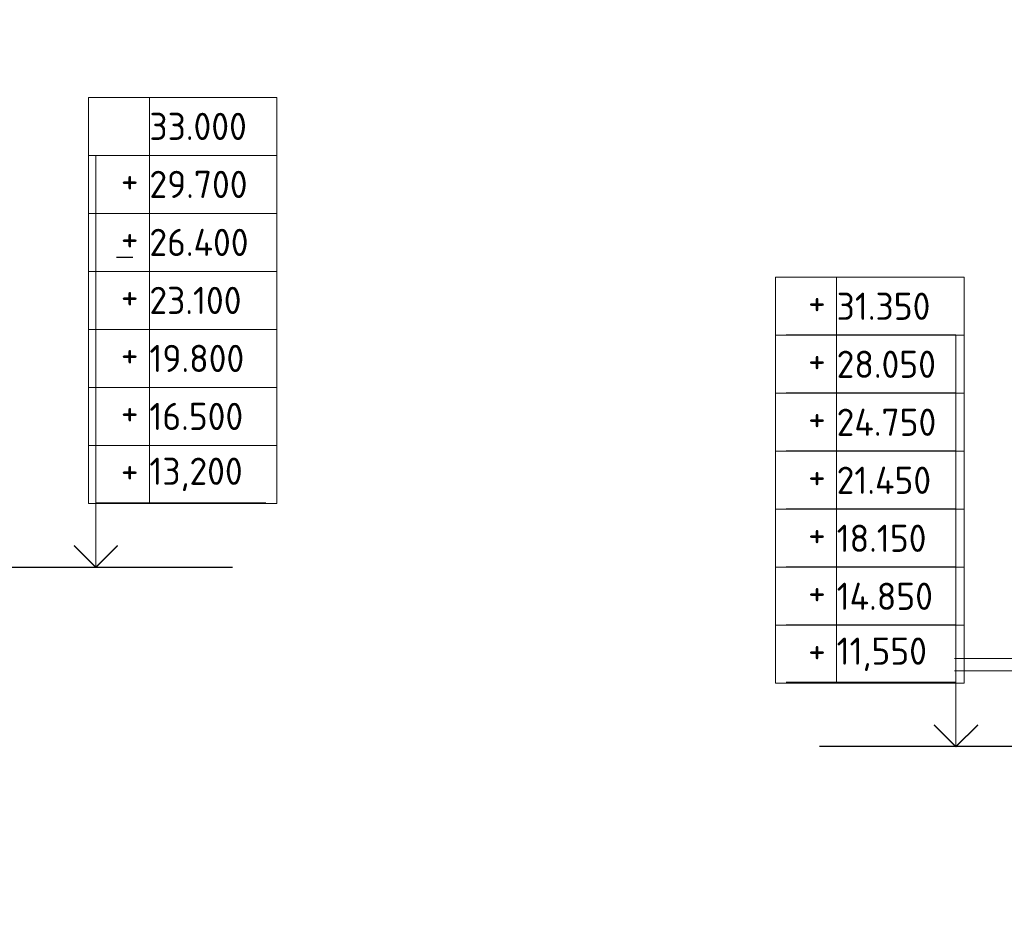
# Model space of a CAD drawing. Header units: millimetres. Extents: x 259029 to 2494469, y -731578 to -57567.
# Tile 128 of 253: x 360392 to 369447, y -501590 to -493383. Entities that reach past the tile are written whole.
import ezdxf
from ezdxf import colors
from ezdxf.entities.mleader import LeaderData, LeaderLine
from ezdxf.math import Vec2, Vec3

# ---------------------------------------------------------------- set-up
doc = ezdxf.new("R2010")
doc.units = ezdxf.units.MM
doc.layers.get('Defpoints').update_dxf_attribs({"color": 140})
for name, color, linetype, lineweight in [('RAZMER', 100, 'Continuous', 15), ('АС-Таблицы', 7, 'Continuous', 20), ('отметки', 243, 'Continuous', 18), ('Размеры кладочные', 3, 'Continuous', 20), ('Символы 0.20', 1, 'Continuous', 20), ('Стена', 7, 'Continuous', 50)]:
    doc.layers.add(name, color=color, linetype=linetype, lineweight=lineweight)
doc.styles.add('ГОСТ', font='GOST_Common.ttf')

# ---------------------------------------------------------------- blocks, each defined once
blk = doc.blocks.new('*T164')
at = {"layer": 'Defpoints', "color": 8, "linetype": 'ByBlock', "lineweight": 0, "transparency": 16777216}
for p, q in [((0, 0), (1734.3, 0)), ((0, 0), (0, -3733.3)), ((561.2, 0), (561.2, -3733.3)), ((1734.3, 0), (1734.3, -3733.3)), ((0, -533.3), (1734.3, -533.3)), ((0, -1066.7), (1734.3, -1066.7)), ((0, -1600), (1734.3, -1600)), ((0, -2133.3), (1734.3, -2133.3)), ((0, -2666.7), (1734.3, -2666.7)), ((0, -3200), (1734.3, -3200)), ((0, -3733.3), (1734.3, -3733.3))]:
    blk.add_line(p, q, dxfattribs=at)
at = {"layer": 'АС-Таблицы', "color": 0, "transparency": 16777216, "char_height": 250, "style": 'ГОСТ'}
for s, insert, width, attachment_point in [('33.000', (561.2, -266.7), 1173.087, 4), ('+', (461.2, -633.3), 361.223, 3), ('29.700', (561.2, -800), 1173.087, 4), ('26.400', (561.2, -1333.3), 1173.087, 4), ('+', (461.2, -1166.7), 361.223, 3), ('23.100', (561.2, -1866.7), 1173.087, 4), ('+', (461.2, -1700), 361.223, 3), ('19.800', (561.2, -2400), 1173.087, 4), ('+', (461.2, -2233.3), 361.223, 3), ('+', (461.2, -2766.7), 361.223, 3), ('16.500', (561.2, -2933.3), 1173.087, 4), ('+', (461.2, -3300), 361.223, 3), ('13,200', (561.2, -3466.7), 1173.087, 4)]:
    blk.add_mtext(s, dxfattribs=dict(at, insert=insert, width=width, attachment_point=attachment_point))
blk = doc.blocks.new('_None')
blk = doc.blocks.new('*T166')
at = {"layer": 'Defpoints', "color": 8, "linetype": 'ByBlock', "lineweight": 0, "transparency": 16777216}
for p, q in [((0, 0), (1734.3, 0)), ((0, 0), (0, -3733.3)), ((561.2, 0), (561.2, -3733.3)), ((1734.3, 0), (1734.3, -3733.3)), ((0, -533.3), (1734.3, -533.3)), ((0, -1066.7), (1734.3, -1066.7)), ((0, -1600), (1734.3, -1600)), ((0, -2133.3), (1734.3, -2133.3)), ((0, -2666.7), (1734.3, -2666.7)), ((0, -3200), (1734.3, -3200)), ((0, -3733.3), (1734.3, -3733.3))]:
    blk.add_line(p, q, dxfattribs=at)
at = {"layer": 'АС-Таблицы', "color": 0, "transparency": 16777216, "char_height": 250, "style": 'ГОСТ'}
for s, insert, width, attachment_point in [('+', (461.2, -100), 361.223, 3), ('31.350', (561.2, -266.7), 1173.087, 4), ('+', (461.2, -633.3), 361.223, 3), ('28.050', (561.2, -800), 1173.087, 4), ('24.750', (561.2, -1333.3), 1173.087, 4), ('+', (461.2, -1166.7), 361.223, 3), ('21.450', (561.2, -1866.7), 1173.087, 4), ('+', (461.2, -1700), 361.223, 3), ('18.150', (561.2, -2400), 1173.087, 4), ('+', (461.2, -2233.3), 361.223, 3), ('+', (461.2, -2766.7), 361.223, 3), ('14.850', (561.2, -2933.3), 1173.087, 4), ('+', (461.2, -3300), 361.223, 3), ('11,550', (561.2, -3466.7), 1173.087, 4)]:
    blk.add_mtext(s, dxfattribs=dict(at, insert=insert, width=width, attachment_point=attachment_point))

msp = doc.modelspace()

# ---------------------------------------------------------------- linework, layer by layer
at = {"color": 0}
for p, q in [((358265.1, -498416.3), (362347.9, -498416.3)), ((371829.1, -500066.3), (367746.3, -500066.3))]:
    msp.add_line(p, q, dxfattribs=at)
at = {"layer": 'RAZMER', "color": 30, "ltscale": 100}
for p, q in [((361092, -497971.6, 0), (361092, -494630.6, 0)), ((361092, -494630.6, 0), (362654.5, -494630.6, 0)), ((361092, -495163.9, 0), (362654.5, -495163.9, 0)), ((361092, -495697.2, 0), (362654.5, -495697.2, 0)), ((361092, -496230.6, 0), (362654.5, -496230.6, 0)), ((369002.3, -496280.6, 0), (367439.8, -496280.6, 0)), ((369002.3, -499468.9, 0), (369002.3, -496280.6, 0)), ((361092, -496763.9, 0), (362654.5, -496763.9, 0)), ((369002.3, -496813.9, 0), (367439.8, -496813.9, 0)), ((361092, -497297.2, 0), (362654.5, -497297.2, 0)), ((369002.3, -497347.2, 0), (367439.8, -497347.2, 0)), ((361092, -497825.3, 0), (362654.5, -497825.3, 0)), ((369002.3, -497880.6, 0), (367439.8, -497880.6, 0)), ((369002.3, -498413.9, 0), (367439.8, -498413.9, 0)), ((369002.3, -498947.2, 0), (367439.8, -498947.2, 0)), ((369002.3, -499621.6, 0), (369002.3, -499021.6, 0)), ((369002.3, -499475.3, 0), (367439.8, -499475.3, 0))]:
    msp.add_line(p, q, dxfattribs=at)
at = {"layer": 'RAZMER'}
for p, q in [((361092, -497816.3, 0), (361092, -498416.3)), ((369002.3, -499466.3, 0), (369002.3, -500066.3))]:
    msp.add_line(p, q, dxfattribs=at)
at = {"layer": 'отметки', "linetype": 'Continuous', "lineweight": 25, "ltscale": 100}
for points in [[(360892, -498216.3), (361092, -498416.3), (361292, -498216.3)], [(369202.3, -499866.3), (369002.3, -500066.3), (368802.3, -499866.3)]]:
    msp.add_lwpolyline(points, dxfattribs=at)
at = {"layer": 'отметки', "linetype": 'Continuous', "lineweight": 25, "ltscale": 100, "elevation": 0}
for points in [[(360892, -498218.9), (361092, -498418.9), (361292, -498218.9)], [(369202.3, -499868.9), (369002.3, -500068.9), (368802.3, -499868.9)]]:
    msp.add_lwpolyline(points, dxfattribs=at)
at = {"layer": 'Размеры кладочные'}
for points in [[(372123.8, -499257.7), (370900.9, -499257.7), (370875.4, -499147.3), (370826.5, -499347.6), (370799, -499257.7), (368990, -499257.7)], [(372123.8, -499368.4), (370900.9, -499368.4), (370875.4, -499258), (370826.5, -499458.3), (370799, -499368.4), (368990, -499368.4)]]:
    msp.add_lwpolyline(points, dxfattribs=at)
at = {"layer": 'Стена', "color": 34, "linetype": 'Continuous', "lineweight": 25}
msp.add_line((361282.6, -495566.3), (361432.6, -495566.3), dxfattribs=at)
msp.add_line((361282.6, -495566.3), (361432.6, -495566.3), dxfattribs=at)

# ---------------------------------------------------------------- block references
for name, p in [('*T164', (361023.6, -494097, 0)), ('*T166', (367343.9, -495750.9, 0))]:
    msp.add_blockref(name, p)

# ---------------------------------------------------------------- leaders
at = {"layer": 'Символы 0.20'}
ml = msp.add_multileader_mtext('Standard', dxfattribs=at)
ml.set_content('8(л.6)', color=256, style='ГОСТ')
ml.set_leader_properties(color=256, linetype='ByLayer', lineweight=-1)
ml.set_arrow_properties(name='NONE')
ml.build(insert=Vec2(0, 0))
ml.multileader.update_dxf_attribs({"text_left_attachment_type": 6, "text_right_attachment_type": 6, "dogleg_length": 0.25, "arrow_head_size": 200, "scale": 100})
ctx = ml.context
ctx.base_point, ctx.scale, ctx.char_height, ctx.arrow_head_size, ctx.landing_gap_size, ctx.plane_origin = Vec3(354934.2, -493970.7), 100, 250, 200, 25, Vec3(355418.5, -494272.5)
ctx.left_attachment, ctx.right_attachment = 6, 6
notes = []
notes.append((ctx, [(0, (1, 1, 0), (354909.2, -493970.7), (1, 0), 25, [(0, [(354235.4, -493382.7)], 0, [])])]))
ctx.mtext.insert, ctx.mtext.width, ctx.mtext.defined_height, ctx.mtext.flow_direction = Vec3(354959.2, -493670.7), 1094.387, 742.8, 5
ml = msp.add_multileader_mtext('Standard', dxfattribs=at)
ml.set_content('1(л.6)', color=256, style='ГОСТ')
ml.set_leader_properties(color=256, linetype='ByLayer', lineweight=-1)
ml.set_arrow_properties(name='NONE')
ml.build(insert=Vec2(0, 0))
ml.multileader.update_dxf_attribs({"text_left_attachment_type": 6, "text_right_attachment_type": 6, "dogleg_length": 0.25, "arrow_head_size": 200, "scale": 100})
ctx = ml.context
ctx.base_point, ctx.scale, ctx.char_height, ctx.arrow_head_size, ctx.landing_gap_size, ctx.plane_origin = Vec3(357194.3, -494310.4), 100, 250, 200, 25, Vec3(358408.5, -496444.9)
ctx.left_attachment, ctx.right_attachment = 6, 6
notes.append((ctx, [(0, (1, 1, 0), (357169.3, -494310.4), (1, 0), 25, [(0, [(357097.5, -494989.8)], 0, [])])]))
ctx.mtext.insert, ctx.mtext.width, ctx.mtext.flow_direction = Vec3(357219.3, -494010.4), 792.21, 5
ml = msp.add_multileader_mtext('Standard', dxfattribs=at)
ml.set_content('3(л.6)', color=256, style='ГОСТ')
ml.set_leader_properties(color=256, linetype='ByLayer', lineweight=-1)
ml.set_arrow_properties(name='NONE')
ml.build(insert=Vec2(0, 0))
ml.multileader.update_dxf_attribs({"text_left_attachment_type": 6, "text_right_attachment_type": 6, "dogleg_length": 0.25, "arrow_head_size": 200, "scale": 100})
ctx = ml.context
ctx.base_point, ctx.scale, ctx.char_height, ctx.arrow_head_size, ctx.landing_gap_size, ctx.plane_origin = Vec3(354921.9, -497671.3), 100, 250, 200, 25, Vec3(355406.2, -497973.1)
ctx.left_attachment, ctx.right_attachment = 6, 6
notes.append((ctx, [(0, (1, 1, 0), (354896.9, -497671.3), (1, 0), 25, [(0, [(354223.1, -497083.4)], 0, [])])]))
ctx.mtext.insert, ctx.mtext.width, ctx.mtext.defined_height, ctx.mtext.flow_direction = Vec3(354946.9, -497371.3), 1094.387, 742.8, 5
ml = msp.add_multileader_mtext('Standard', dxfattribs=at)
ml.set_content('1(л.6)', color=256, style='ГОСТ')
ml.set_leader_properties(color=256, linetype='ByLayer', lineweight=-1)
ml.set_arrow_properties(name='NONE')
ml.build(insert=Vec2(0, 0))
ml.multileader.update_dxf_attribs({"text_left_attachment_type": 6, "text_right_attachment_type": 6, "dogleg_length": 0.25, "arrow_head_size": 200, "scale": 100})
ctx = ml.context
ctx.base_point, ctx.scale, ctx.char_height, ctx.arrow_head_size, ctx.landing_gap_size, ctx.plane_origin = Vec3(357194.3, -497610.4), 100, 250, 200, 25, Vec3(358408.5, -499744.9)
ctx.left_attachment, ctx.right_attachment = 6, 6
notes.append((ctx, [(0, (1, 1, 0), (357169.3, -497610.4), (1, 0), 25, [(0, [(357097.5, -498289.8)], 0, [])])]))
ctx.mtext.insert, ctx.mtext.width, ctx.mtext.flow_direction = Vec3(357219.3, -497310.4), 792.21, 5
ml = msp.add_multileader_mtext('Standard', dxfattribs=at)
ml.set_content('3(л.6)', color=256, style='ГОСТ')
ml.set_leader_properties(color=256, linetype='ByLayer', lineweight=-1)
ml.set_arrow_properties(name='NONE')
ml.build(insert=Vec2(0, 0))
ml.multileader.update_dxf_attribs({"text_left_attachment_type": 6, "text_right_attachment_type": 6, "dogleg_length": 0.25, "arrow_head_size": 200, "scale": 100})
ctx = ml.context
ctx.base_point, ctx.scale, ctx.char_height, ctx.arrow_head_size, ctx.landing_gap_size, ctx.plane_origin = Vec3(354803, -500973.9), 100, 250, 200, 25, Vec3(355287.3, -501275.7)
ctx.left_attachment, ctx.right_attachment = 6, 6
notes.append((ctx, [(0, (1, 1, 0), (354778, -500973.9), (1, 0), 25, [(0, [(354104.2, -500386)], 0, [])])]))
ctx.mtext.insert, ctx.mtext.width, ctx.mtext.defined_height, ctx.mtext.flow_direction = Vec3(354828, -500673.9), 1094.387, 742.8, 5
ml = msp.add_multileader_mtext('Standard', dxfattribs=at)
ml.set_content('1(л.6)', color=256, style='ГОСТ')
ml.set_leader_properties(color=256, linetype='ByLayer', lineweight=-1)
ml.set_arrow_properties(name='NONE')
ml.build(insert=Vec2(0, 0))
ml.multileader.update_dxf_attribs({"text_left_attachment_type": 6, "text_right_attachment_type": 6, "dogleg_length": 0.25, "arrow_head_size": 200, "scale": 100})
ctx = ml.context
ctx.base_point, ctx.scale, ctx.char_height, ctx.arrow_head_size, ctx.landing_gap_size, ctx.plane_origin = Vec3(357194.3, -500910.4), 100, 250, 200, 25, Vec3(358408.5, -503044.9)
ctx.left_attachment, ctx.right_attachment = 6, 6
notes.append((ctx, [(0, (1, 1, 0), (357169.3, -500910.4), (1, 0), 25, [(0, [(357097.5, -501589.8)], 0, [])])]))
ctx.mtext.insert, ctx.mtext.width, ctx.mtext.flow_direction = Vec3(357219.3, -500610.4), 792.21, 5
for ctx, leaders in notes:
    for number, flags, end, landing, length, lines in leaders:
        leader = LeaderData()
        leader.index, (leader.has_last_leader_line, leader.has_dogleg_vector, leader.attachment_direction) = number, flags
        leader.last_leader_point, leader.dogleg_vector, leader.dogleg_length = Vec3(end), Vec3(landing), length
        for number, points, colour, breaks in lines:
            line = LeaderLine()
            line.index, line.vertices, line.color, line.breaks = number, Vec3.list(points), colors.encode_raw_color(colour), breaks
            leader.lines.append(line)
        ctx.leaders.append(leader)

doc.saveas('drawing.dxf')
